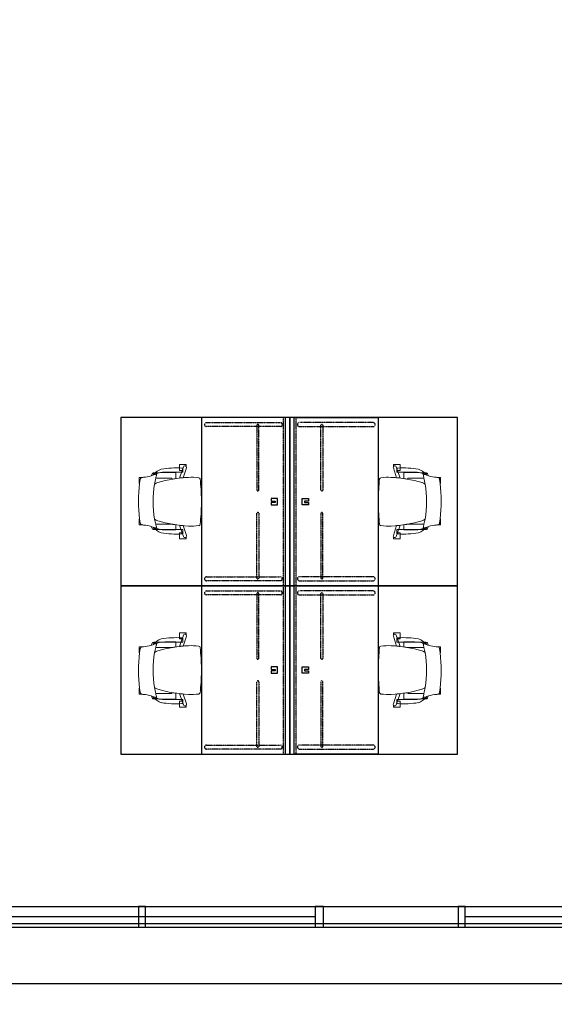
# Model space of a CAD drawing. Header units: inches. Extents: x -92 to 3837, y -260 to 2192.
# Tile 3 of 31: x 426 to 616, y -27 to 323. Entities that reach past the tile are written whole.
import ezdxf
from ezdxf import colors
from ezdxf.entities.mleader import LeaderData, LeaderLine
from ezdxf.math import Vec2, Vec3

# ---------------------------------------------------------------- set-up
doc = ezdxf.new("R2010")
doc.units = ezdxf.units.IN
doc.header["$MEASUREMENT"] = 0
doc.linetypes.add('Hidden_SM', pattern=[0.09375, 0.0625, -0.03125])
doc.layers.get('0').update_dxf_attribs({"linetype": 'CONTINUOUS'})
for name, color, linetype in [('A-GLAZ', 8, 'CONTINUOUS'), ('A-ROOF', 8, 'CONTINUOUS'), ('A-WALL', 7, 'CONTINUOUS'), ('I-FLOR-CASE', 8, 'CONTINUOUS'), ('I-FURN', 8, 'CONTINUOUS'), ('I-FURN-CHAR', 9, 'CONTINUOUS'), ('I-GLAZ', 8, 'CONTINUOUS'), ('triGrossAreaLayer', 7, 'CONTINUOUS'), ('triLabelLayer', 7, 'CONTINUOUS'), ('triMeasuredGrossAreaLayer', 7, 'CONTINUOUS'), ('triSpaceLayer', 7, 'CONTINUOUS')]:
    doc.layers.add(name, color=color, linetype=linetype)
doc.styles.add('FDC_SPC', font='ROMANS.SHX', dxfattribs={"height": 12})
doc.styles.get("Standard").update_dxf_attribs({"font": 'romans.shx'})

# ---------------------------------------------------------------- blocks, each defined once
blk = doc.blocks.new('Steelcase AMQ - TIZU - Chair - Mesh Back - Light Grey - Arms-V12-LEVEL 02 - CAD Team Plan')
at = {"lineweight": 5}
for p, q in [((-8.24, 25.56), (-8.24, 24.66)), ((-6.25, 25.7), (-8.1, 25.7)), ((-6.11, 25.53), (-7.67, 25.32)), ((-6.11, 25.53), (-6.11, 25.56)), ((6.49, 25.56), (6.49, 25.53)), ((6.49, 25.53), (8.04, 25.32)), ((8.47, 25.7), (6.63, 25.7)), ((8.61, 24.66), (8.61, 25.56)), ((-9.31, 19.77), (-9.31, 20.32)), ((-8.02, 13.89), (-8.02, 19.78)), ((8.39, 19.78), (8.39, 14.09)), ((9.68, 20.32), (9.68, 19.97)), ((-9.97, 10.17), (-9.97, 17.35)), ((8.39, 14.09), (8, 14.09)), ((10.47, 17.35), (10.47, 10.17)), ((-13.27, 11.22), (-13.27, 9.11)), ((-11.27, 11.36), (-13.13, 11.36)), ((-8.4, 11.26), (-11.13, 10.34)), ((-11.13, 10.34), (-11.13, 11.22)), ((-10.05, 12.65), (-8.22, 12.65)), ((8.24, 12.63), (10.42, 12.63)), ((11.13, 10.34), (8.42, 11.26)), ((11.13, 11.22), (11.13, 10.34)), ((13.13, 11.36), (11.27, 11.36)), ((13.27, 9.11), (13.27, 11.22)), ((-13.13, 8.97), (-12.59, 8.97)), ((-12.41, 9.9), (-11.11, 10.34)), ((-12.07, 8.87), (-8.53, 9.96)), ((-11.42, 10.17), (-9.97, 10.17)), ((8.55, 9.96), (12.07, 8.87)), ((10.47, 10.17), (11.92, 10.17)), ((11.13, 10.34), (12.42, 9.9)), ((12.59, 8.97), (13.13, 8.97)), ((-0.58, 3.52), (-0.54, 3.52))]:
    blk.add_line(p, q, dxfattribs=at)
for centre, radius, start, end in [((-5.67, 23.96), 2.66, 164.6167, 175.3833), ((-8.1, 25.56), 0.14, 90, 180), ((-6.94, 24.28), 1.35, 140.6274, 163.7578), ((-7.6, 24.82), 0.5, 97.5637, 140.6274), ((-6.25, 25.56), 0.14, 0, 90), ((0.19, -21.93), 47.87, 82.4363, 97.5637), ((6.63, 25.56), 0.14, 90, 180), ((7.98, 24.82), 0.5, 39.3726, 82.4363), ((7.32, 24.28), 1.35, 16.2422, 39.3726), ((8.47, 25.56), 0.14, 0, 90), ((6.05, 23.96), 2.66, 4.6167, 15.3833), ((-11.4, 25.56), 4.85, 289.2701, 301.9478), ((-13.45, 22.73), 4.8, 329.8842, 344.4557), ((-21.75, 25.25), 13.47, 343.5534, 355.3833), ((22.12, 25.25), 13.47, 184.6167, 196.4466), ((11.78, 25.56), 4.85, 238.0522, 250.7299), ((13.83, 22.73), 4.8, 195.5443, 210.1158), ((22.37, 12.53), 33.91, 170.987, 183.3688), ((-4.39, 15.13), 7.27, 130.8932, 158.0912), ((189.78, 12.5), 199.83, 177.7139, 179.9576), ((-5.25, 17.35), 4.72, 149.1346, 180), ((-7.72, 19.61), 2.2, 167.7254, 180.0008), ((-6.25, 20.32), 3.64, 170.6361, 177.7139), ((-9.82, 20.06), 0.05, 15.6879, 167.7254), ((-9.76, 20.9), 0.0893, 119.3639, 170.6361), ((-9.88, 20.81), 0.186, 11.8079, 63.4306), ((-8.58, 20.41), 1.23, 195.6879, 226.3199), ((-8.74, 21.05), 0.984, 191.8079, 229.1185), ((-9.33, 19.63), 0.15, 226.3199, 283.8745), ((-9.35, 20.35), 0.05, 229.1185, 329.8842), ((-13.45, 22.73), 4.8, 329.8842, 333.9971), ((3.58, -32.63), 53.68, 102.4738, 103.8745), ((35.74, 6.17), 44.46, 163.1129, 177.4686), ((-4.3, 7.46), 12.87, 98.6418, 106.7935), ((-3.41, 18.05), 3.53, 142.8871, 163.1129), ((0, -20.82), 41.48, 81.3582, 98.6418), ((0, -20.82), 41.48, 81.3582, 98.6418), ((0.19, -18.2), 38.86, 77.8094, 81.0475), ((3.41, 18.05), 3.53, 16.8871, 37.1129), ((-35.74, 6.17), 44.46, 2.5314, 16.8871), ((-3.2, -32.63), 53.68, 76.1255, 77.5262), ((4.89, 15.13), 7.27, 48.0912, 51.2015), ((13.83, 22.73), 4.8, 203.7612, 210.1158), ((9.7, 19.63), 0.15, 256.1255, 313.6801), ((9.72, 20.35), 0.05, 210.1158, 310.8815), ((5.75, 17.35), 4.72, 0, 33.7063), ((4.89, 15.13), 7.27, 21.9088, 48.0912), ((9.11, 21.05), 0.984, 310.8815, 348.1921), ((8.96, 20.41), 1.23, 313.6801, 344.3121), ((10.26, 20.81), 0.186, 116.5694, 168.1921), ((10.19, 20.06), 0.05, 12.2746, 164.3121), ((10.13, 20.9), 0.0893, 9.3639, 60.6361), ((6.63, 20.32), 3.64, 2.2861, 9.3639), ((8.09, 19.61), 2.2, 359.9992, 12.2746), ((-189.41, 12.5), 199.83, 0.0394, 2.2861), ((-21.87, 12.53), 33.91, 356.6312, 9.013), ((-35.74, 6.17), 44.46, 8.3671, 10.2678), ((-13.13, 11.22), 0.14, 90, 180), ((-10.04, 10.62), 1.45, 183.3688, 198.2143), ((-11.27, 11.22), 0.14, 360, 90), ((36.42, 6.05), 45.12, 173.3659, 175.0257), ((36.42, 6.05), 45.12, 169.9906, 171.5981), ((-36.4, 6.05), 45.12, 4.9683, 6.6274), ((11.27, 11.22), 0.14, 90, 180), ((10.54, 10.62), 1.45, 341.7857, 356.6312), ((13.13, 11.22), 0.14, 0, 90), ((-13.13, 9.11), 0.14, 180, 270), ((-12.23, 9.39), 0.543, 108.7188, 228.4261), ((-12.23, 9.39), 0.543, 229.5963, 287.2812), ((15.3, 7.07), 23.99, 177.4686, 186.3227), ((-15.29, 7.07), 23.99, 353.6773, 2.5314), ((12.23, 9.39), 0.543, 252.7188, 310.4037), ((12.23, 9.39), 0.543, 310.4037, 71.2812), ((13.13, 9.11), 0.14, 270, 0), ((-8.05, 4.48), 0.5, 186.3227, 272.4894), ((0.03, 72.98), 69.47, 263.3413, 269.4943), ((0.03, 72.98), 69.47, 270.4592, 276.6795), ((8.05, 4.48), 0.5, 276.6795, 353.6773)]:
    blk.add_arc(centre, radius, start, end, dxfattribs=at)
blk = doc.blocks.new('Desk-Learning_Tables-Teknion-THTSD_High_Rectangular_Table-R2015 - 24_ x 60_ x 36__ One Grommet-6457411-LEVEL 02 - CAD Team Plan')
for p, q in [((-30, 15), (-30, -15)), ((30, 15), (-30, 15)), ((30, -15), (30, 15)), ((-1.17, 12.17), (-1.17, 9.83)), ((1.17, 12.17), (-1.17, 12.17)), ((-0.24, 9.83), (-0.24, 11.34)), ((-0.24, 11.34), (0.24, 11.34)), ((0.24, 11.34), (0.24, 9.83)), ((1.17, 9.83), (1.17, 12.17)), ((-1.17, 9.83), (-0.24, 9.83)), ((0.24, 9.83), (1.17, 9.83)), ((-30, -15), (30, -15))]:
    blk.add_line(p, q)
at = {"linetype": 'Hidden_SM'}
for p, q in [((-30, 15), (-30, 14.3)), ((30, 14.3), (-30, 14.3)), ((30, 14.3), (30, 15)), ((-28.17, -13.13), (-28.17, 13.05)), ((-26.77, 13.14), (-26.77, -13.22)), ((26.77, -13.22), (26.77, 13.14)), ((28.16, 13.14), (28.16, -13.22)), ((-4.15, 5.49), (-27.24, 5.49)), ((-27.24, 4.77), (-4.15, 4.77)), ((4.15, 5.49), (27.24, 5.49)), ((27.24, 4.77), (4.15, 4.77))]:
    blk.add_line(p, q, dxfattribs=at)
for centre, start, end in [((-27.46, 13.14), 360, 180), ((27.46, 13.14), 90, 180), ((27.46, 13.14), 360, 90), ((-27.46, -13.22), 180, 360), ((27.46, -13.22), 180, 270), ((27.46, -13.22), 270, 360)]:
    blk.add_arc(centre, 0.694, start, end, dxfattribs=at)
for centre, start_param, end_param in [((-27.24, 5.13), 0, 1.570796), ((-27.24, 5.13), 1.570796, 3.141593), ((-4.15, 5.13), 4.712389, 6.283185), ((-4.15, 5.13), 3.141593, 4.712389), ((4.15, 5.13), 0, 1.570796), ((4.15, 5.13), 1.570796, 3.141593), ((27.24, 5.13), 4.712389, 6.283185), ((27.24, 5.13), 3.141593, 4.712389)]:
    blk.add_ellipse(centre, major_axis=(0, 0.355), ratio=0.823972, start_param=start_param, end_param=end_param, dxfattribs=at)
blk = doc.blocks.new('Steelcase AMQ - TIZU - Chair - Mesh Back - Light Grey - Arms-V24-LEVEL 02 - CAD Team Plan')
at = {"lineweight": 5}
for p, q in [((-0.58, -3.52), (-0.54, -3.52)), ((-13.27, -11.22), (-13.27, -9.11)), ((-13.13, -8.97), (-12.59, -8.97)), ((-12.41, -9.9), (-11.11, -10.34)), ((-12.07, -8.87), (-8.53, -9.96)), ((-11.42, -10.17), (-9.97, -10.17)), ((-11.13, -10.34), (-11.13, -11.22)), ((-8.4, -11.26), (-11.13, -10.34)), ((-9.97, -10.17), (-9.97, -17.35)), ((11.13, -10.34), (8.42, -11.26)), ((8.55, -9.96), (12.07, -8.87)), ((10.47, -10.17), (11.92, -10.17)), ((10.47, -17.35), (10.47, -10.17)), ((11.13, -10.34), (12.42, -9.9)), ((11.13, -11.22), (11.13, -10.34)), ((12.59, -8.97), (13.13, -8.97)), ((13.27, -9.11), (13.27, -11.22)), ((-11.27, -11.36), (-13.13, -11.36)), ((-10.05, -12.65), (-8.22, -12.65)), ((-8.02, -13.89), (-8.02, -19.78)), ((8.24, -12.63), (10.42, -12.63)), ((13.13, -11.36), (11.27, -11.36)), ((8.39, -14.09), (8, -14.09)), ((8.39, -19.78), (8.39, -14.09)), ((-9.31, -19.77), (-9.31, -20.32)), ((9.68, -20.32), (9.68, -19.97)), ((-8.24, -25.56), (-8.24, -24.66)), ((-6.25, -25.7), (-8.1, -25.7)), ((-6.11, -25.53), (-7.67, -25.32)), ((-6.11, -25.53), (-6.11, -25.56)), ((6.49, -25.53), (8.04, -25.32)), ((6.49, -25.56), (6.49, -25.53)), ((8.47, -25.7), (6.63, -25.7)), ((8.61, -24.66), (8.61, -25.56))]:
    blk.add_line(p, q, dxfattribs=at)
for centre, radius, start, end in [((15.3, -7.07), 23.99, 173.6773, 182.5314), ((-8.05, -4.48), 0.5, 87.5106, 173.6773), ((0.03, -72.98), 69.47, 90.5057, 96.6587), ((0.03, -72.98), 69.47, 83.3205, 89.5408), ((8.05, -4.48), 0.5, 6.3227, 83.3205), ((-15.29, -7.07), 23.99, 357.4686, 6.3227), ((-13.13, -9.11), 0.14, 90, 180), ((-12.23, -9.39), 0.543, 131.5739, 251.2812), ((-12.23, -9.39), 0.543, 72.7188, 130.4037), ((-10.04, -10.62), 1.45, 161.7857, 176.6312), ((35.74, -6.17), 44.46, 182.5314, 196.8871), ((36.42, -6.05), 45.12, 184.9743, 186.6341), ((-35.74, -6.17), 44.46, 343.1129, 357.4686), ((-36.4, -6.05), 45.12, 353.3726, 355.0317), ((10.54, -10.62), 1.45, 3.3688, 18.2143), ((12.23, -9.39), 0.543, 49.5963, 107.2812), ((12.23, -9.39), 0.543, 288.7188, 49.5963), ((13.13, -9.11), 0.14, 360, 90), ((-13.13, -11.22), 0.14, 180, 270), ((22.37, -12.53), 33.91, 176.6312, 189.013), ((-11.27, -11.22), 0.14, 270, 0), ((189.78, -12.5), 199.83, 180.0424, 182.2861), ((36.42, -6.05), 45.12, 188.4019, 190.0094), ((-35.74, -6.17), 44.46, 349.7322, 351.6329), ((-189.41, -12.5), 199.83, 357.7139, 359.9606), ((11.27, -11.22), 0.14, 180, 270), ((-21.87, -12.53), 33.91, 350.987, 3.3688), ((13.13, -11.22), 0.14, 270, 0), ((-5.25, -17.35), 4.72, 180, 210.8654), ((5.75, -17.35), 4.72, 326.2937, 360), ((-4.39, -15.13), 7.27, 201.9088, 229.1068), ((-7.72, -19.61), 2.2, 179.9992, 192.2746), ((-6.25, -20.32), 3.64, 182.2861, 189.3639), ((-9.82, -20.06), 0.05, 192.2746, 344.3121), ((-9.76, -20.9), 0.0893, 189.3639, 240.6361), ((-9.88, -20.81), 0.186, 296.5694, 348.1921), ((-11.4, -25.56), 4.85, 58.0522, 70.7299), ((-8.58, -20.41), 1.23, 133.6801, 164.3121), ((-8.74, -21.05), 0.984, 130.8815, 168.1921), ((-9.33, -19.63), 0.15, 76.1255, 133.6801), ((-9.35, -20.35), 0.05, 30.1158, 130.8815), ((-13.45, -22.73), 4.8, 26.0029, 30.1158), ((-13.45, -22.73), 4.8, 15.5443, 30.1158), ((3.58, 32.63), 53.68, 256.1255, 257.5262), ((-4.3, -7.46), 12.87, 253.2065, 261.3582), ((-3.41, -18.05), 3.53, 196.8871, 217.1129), ((0, 20.82), 41.48, 261.3582, 278.6418), ((0, 20.82), 41.48, 261.3582, 278.6418), ((3.41, -18.05), 3.53, 322.8871, 343.1129), ((0.19, 18.2), 38.86, 278.9525, 282.1906), ((-3.2, 32.63), 53.68, 282.4738, 283.8745), ((13.83, -22.73), 4.8, 149.8842, 164.4557), ((11.78, -25.56), 4.85, 109.2701, 121.9478), ((13.83, -22.73), 4.8, 149.8842, 156.2388), ((4.89, -15.13), 7.27, 308.7985, 311.9088), ((9.7, -19.63), 0.15, 46.3199, 103.8745), ((9.72, -20.35), 0.05, 49.1185, 149.8842), ((4.89, -15.13), 7.27, 311.9088, 338.0912), ((9.11, -21.05), 0.984, 11.8079, 49.1185), ((8.96, -20.41), 1.23, 15.6879, 46.3199), ((10.26, -20.81), 0.186, 191.8079, 243.4306), ((10.19, -20.06), 0.05, 195.6879, 347.7254), ((10.13, -20.9), 0.0893, 299.3639, 350.6361), ((6.63, -20.32), 3.64, 350.6361, 357.7139), ((8.09, -19.61), 2.2, 347.7254, 0.0008), ((-21.75, -25.25), 13.47, 4.6167, 16.4466), ((-5.67, -23.96), 2.66, 184.6167, 195.3833), ((6.05, -23.96), 2.66, 344.6167, 355.3833), ((22.12, -25.25), 13.47, 163.5534, 175.3833), ((-6.94, -24.28), 1.35, 196.2422, 219.3726), ((-8.1, -25.56), 0.14, 180, 270), ((-7.6, -24.82), 0.5, 219.3726, 262.4363), ((-6.25, -25.56), 0.14, 270, 360), ((0.19, 21.93), 47.87, 262.4363, 277.5637), ((6.63, -25.56), 0.14, 180, 270), ((7.98, -24.82), 0.5, 277.5637, 320.6274), ((7.32, -24.28), 1.35, 320.6274, 343.7578), ((8.47, -25.56), 0.14, 270, 0)]:
    blk.add_arc(centre, radius, start, end, dxfattribs=at)
blk = doc.blocks.new('Desk-Learning_Tables-Teknion-THTSD_High_Rectangular_Table-R2015 - 24_ x 60_ x 36__ One Grommet-6470077-LEVEL 02 - CAD Team Plan')
for p, q in [((-30, 15), (30, 15)), ((-30, -15), (-30, 15)), ((30, 15), (30, -15)), ((-1.17, -12.17), (-1.17, -9.83)), ((-1.17, -9.83), (-0.24, -9.83)), ((-0.24, -9.83), (-0.24, -11.34)), ((0.24, -11.34), (0.24, -9.83)), ((0.24, -9.83), (1.17, -9.83)), ((1.17, -9.83), (1.17, -12.17)), ((1.17, -12.17), (-1.17, -12.17)), ((-0.24, -11.34), (0.24, -11.34)), ((30, -15), (-30, -15))]:
    blk.add_line(p, q)
at = {"linetype": 'Hidden_SM'}
for p, q in [((-28.17, 13.13), (-28.17, -13.05)), ((-26.77, -13.14), (-26.77, 13.22)), ((26.77, 13.22), (26.77, -13.14)), ((28.16, -13.14), (28.16, 13.22)), ((-27.24, -4.77), (-4.15, -4.77)), ((-4.15, -5.49), (-27.24, -5.49)), ((27.24, -4.77), (4.15, -4.77)), ((4.15, -5.49), (27.24, -5.49)), ((-30, -15), (-30, -14.3)), ((30, -14.3), (-30, -14.3)), ((30, -14.3), (30, -15))]:
    blk.add_line(p, q, dxfattribs=at)
for centre, start, end in [((-27.46, 13.22), 0, 180), ((27.46, 13.22), 90, 180), ((27.46, 13.22), 0, 90), ((-27.46, -13.14), 180, 0), ((27.46, -13.14), 180, 270), ((27.46, -13.14), 270, 0)]:
    blk.add_arc(centre, 0.694, start, end, dxfattribs=at)
for centre, start_param, end_param in [((-27.24, -5.13), 0, 1.570796), ((-27.24, -5.13), 1.570796, 3.141593), ((-4.15, -5.13), 4.712389, 6.283185), ((-4.15, -5.13), 3.141593, 4.712389), ((4.15, -5.13), 0, 1.570796), ((4.15, -5.13), 1.570796, 3.141593), ((27.24, -5.13), 4.712389, 6.283185), ((27.24, -5.13), 3.141593, 4.712389)]:
    blk.add_ellipse(centre, major_axis=(0, 0.355), ratio=0.823972, start_param=start_param, end_param=end_param, dxfattribs=at)

msp = doc.modelspace()

# ---------------------------------------------------------------- linework, layer by layer
at = {"layer": 'A-GLAZ'}
for p, q in [((531, 3.69), (404.5, 3.69)), ((711, 3.69), (584.5, 3.69))]:
    msp.add_line(p, q, dxfattribs=at)
at = {"layer": 'A-GLAZ', "flags": 128}
for points in [[(470.62, 0), (470.62, 7.37), (468.12, 7.37), (468.12, 0)], [(534, 0), (534, 7.37), (531, 7.37), (531, 0)], [(584.5, 0), (584.5, 7.37), (582, 7.37), (582, 0)]]:
    msp.add_lwpolyline(points, close=True, dxfattribs=at)
at = {"layer": 'A-ROOF', "flags": 128}
msp.add_lwpolyline([(0, 2100), (-20, 2100), (-20, 1262), (-92, 1262), (-92, 838), (-20, 838), (-20, -20), (1106.74, -20)], dxfattribs=at)
at = {"layer": 'A-WALL'}
msp.add_line((582, 7.37), (582, 0), dxfattribs=at)
at = {"layer": 'I-GLAZ'}
for p, q in [((405, 7.37), (713.75, 7.37)), ((405, 0), (713.75, 0))]:
    msp.add_line(p, q, dxfattribs=at)
at = {"layer": 'triGrossAreaLayer'}
msp.add_lwpolyline([(3634.62, 2098.62), (1.38, 2098.62), (1.38, 1236.09), (31.38, 1236.09), (31.38, 1176), (1.38, 1176), (1.38, 924), (31.38, 924), (31.38, 864), (1.38, 864), (1.38, 1.38), (1363.56, 1.38), (1423.25, -27.47)], dxfattribs=at)
at = {"layer": 'triMeasuredGrossAreaLayer'}
msp.add_lwpolyline([(3628.62, 2092.62), (7.37, 2092.62), (7.37, 1242.09), (37.38, 1242.09), (37.38, 1170), (7.37, 1170), (7.37, 930), (37.38, 930), (37.38, 858), (7.37, 858), (7.37, 7.37), (1364.94, 7.37), (1425.72, -22)], dxfattribs=at)
at = {"layer": 'triSpaceLayer'}
for points in [[(522, 181.66), (461.85, 181.66), (461.85, 121.66), (522, 121.66), (522, 181.66)], [(579.08, 181.66), (522, 181.66), (522, 121.66), (581.67, 121.66), (581.67, 181.66)], [(522, 121.66), (461.85, 121.66), (461.85, 61.66), (522, 61.66), (522, 121.66)], [(553.51, 121.66), (522, 121.66), (522, 61.66), (581.67, 61.66), (581.67, 121.66)]]:
    msp.add_lwpolyline(points, close=True, dxfattribs=at)

# ---------------------------------------------------------------- block references
at = {"layer": 'I-FURN'}
for name, p, rotation in [('Desk-Learning_Tables-Teknion-THTSD_High_Rectangular_Table-R2015 - 24_ x 60_ x 36__ One Grommet-6457411-LEVEL 02 - CAD Team Plan', (505.49, 151.66), 269.9999999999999), ('Desk-Learning_Tables-Teknion-THTSD_High_Rectangular_Table-R2015 - 24_ x 60_ x 36__ One Grommet-6470077-LEVEL 02 - CAD Team Plan', (538.51, 151.66), 270.0000000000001), ('Desk-Learning_Tables-Teknion-THTSD_High_Rectangular_Table-R2015 - 24_ x 60_ x 36__ One Grommet-6457411-LEVEL 02 - CAD Team Plan', (505.49, 91.66), 269.9999999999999), ('Desk-Learning_Tables-Teknion-THTSD_High_Rectangular_Table-R2015 - 24_ x 60_ x 36__ One Grommet-6470077-LEVEL 02 - CAD Team Plan', (538.51, 91.66), 270.0000000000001)]:
    msp.add_blockref(name, p, dxfattribs=dict(at, rotation=rotation))
at = {"layer": 'I-FURN-CHAR'}
for name, p, rotation in [('Steelcase AMQ - TIZU - Chair - Mesh Back - Light Grey - Arms-V12-LEVEL 02 - CAD Team Plan', (494, 151.66), 89.99999999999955), ('Steelcase AMQ - TIZU - Chair - Mesh Back - Light Grey - Arms-V24-LEVEL 02 - CAD Team Plan', (550, 151.66), 90.00000000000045), ('Steelcase AMQ - TIZU - Chair - Mesh Back - Light Grey - Arms-V24-LEVEL 02 - CAD Team Plan', (494, 91.66), 270.0000000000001), ('Steelcase AMQ - TIZU - Chair - Mesh Back - Light Grey - Arms-V12-LEVEL 02 - CAD Team Plan', (550, 91.66), 269.9999999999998)]:
    msp.add_blockref(name, p, dxfattribs=dict(at, rotation=rotation))

# ---------------------------------------------------------------- texts
at = {"layer": 'triLabelLayer', "color": 7, "char_height": 12, "attachment_point": 5, "style": 'FDC_SPC'}
for insert in [(491.93, 151.66), (551.84, 151.66), (491.93, 91.66), (551.84, 91.66)]:
    msp.add_mtext('{\\fSansSerif;\\H0.01;}', dxfattribs=dict(at, insert=insert))

# ---------------------------------------------------------------- leaders
at = {"layer": 'I-FLOR-CASE'}
ml = msp.add_multileader_mtext('Standard', dxfattribs=at)
ml.set_content('GLASS SHELVES', color=256)
ml.set_leader_properties()
ml.build(insert=Vec2(0, 0))
ml.multileader.update_dxf_attribs({"leader_type": 0, "text_right_attachment_type": 6, "dogleg_length": 0.36, "arrow_head_size": 0.18})
ctx = ml.context
ctx.base_point, ctx.arrow_head_size, ctx.landing_gap_size, ctx.plane_origin = Vec3(2901.13, 1435.73), 0.18, 0.09, Vec3(-3.53, 10.44)
ctx.right_attachment = 6
notes = []
notes.append((ctx, [(0, (0, 0, 0), (0, 0), (1, 0), 1, [])]))
ctx.mtext.insert, ctx.mtext.width = Vec3(2901.22, 1438.23), 24.3575
ml = msp.add_multileader_mtext('Standard', dxfattribs=at)
ml.set_content('GLASS SHELVES', color=256)
ml.set_leader_properties()
ml.build(insert=Vec2(0, 0))
ml.multileader.update_dxf_attribs({"leader_type": 0, "text_right_attachment_type": 6, "dogleg_length": 0.36, "arrow_head_size": 0.18})
ctx = ml.context
ctx.base_point, ctx.arrow_head_size, ctx.landing_gap_size, ctx.plane_origin = Vec3(3227.55, 1435.73), 0.18, 0.09, Vec3(322.89, 10.44)
ctx.right_attachment = 6
notes.append((ctx, [(0, (0, 0, 0), (0, 0), (1, 0), 1, [])]))
ctx.mtext.insert, ctx.mtext.width = Vec3(3227.64, 1438.23), 24.3575
for ctx, leaders in notes:
    for number, flags, end, landing, length, lines in leaders:
        leader = LeaderData()
        leader.index, (leader.has_last_leader_line, leader.has_dogleg_vector, leader.attachment_direction) = number, flags
        leader.last_leader_point, leader.dogleg_vector, leader.dogleg_length = Vec3(end), Vec3(landing), length
        for number, points, colour, breaks in lines:
            line = LeaderLine()
            line.index, line.vertices, line.color, line.breaks = number, Vec3.list(points), colors.encode_raw_color(colour), breaks
            leader.lines.append(line)
        ctx.leaders.append(leader)

doc.saveas('drawing.dxf')
